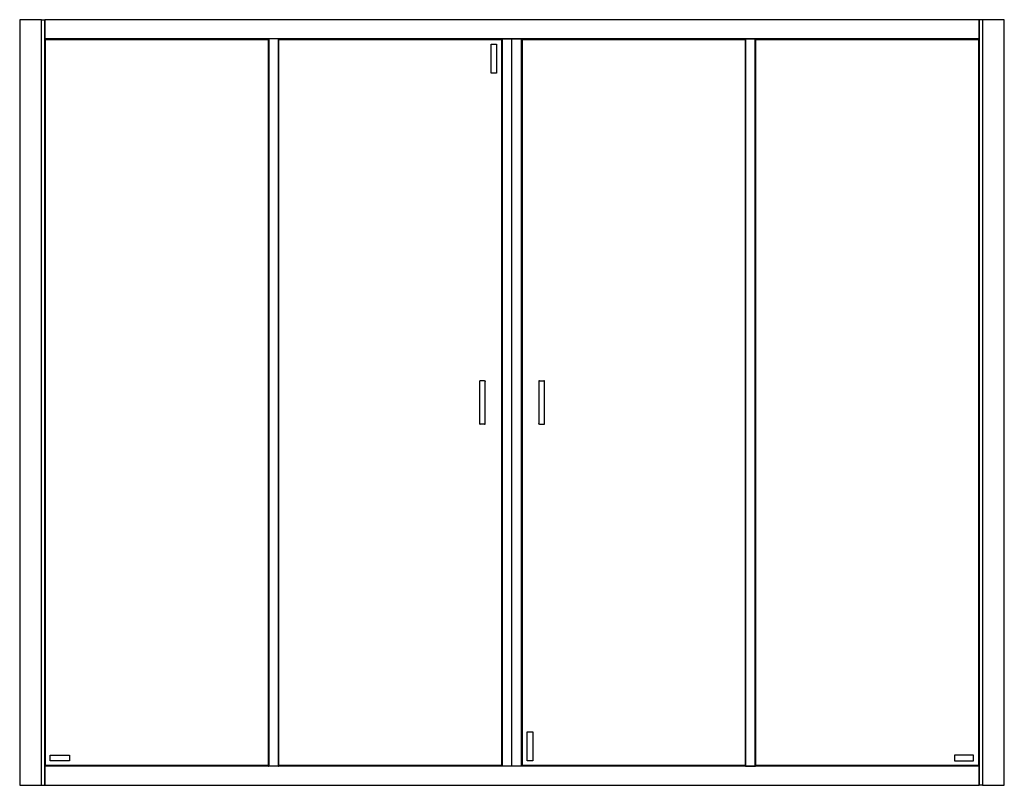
# Model space of a CAD drawing. Header units: millimetres. Extents: x 3168.03 to 3169.83, y 1948.67 to 1950.07.
import ezdxf

# ---------------------------------------------------------------- set-up
doc = ezdxf.new("R2010")
doc.units = ezdxf.units.MM
doc.layers.add('SANINDUSA', color=3, linetype='Continuous')

msp = doc.modelspace()

# ---------------------------------------------------------------- linework, layer by layer
at = {"layer": 'SANINDUSA'}
for p, q in [((3168.0343, 1950.0724), (3168.0343, 1948.6724)), ((3168.0349, 1950.0724), (3168.0343, 1950.0724)), ((3168.074, 1950.0724), (3168.0349, 1950.0724)), ((3168.0743, 1950.0724), (3168.074, 1950.0724)), ((3168.0743, 1950.0724), (3168.08, 1950.0724)), ((3168.0743, 1948.6724), (3168.0743, 1950.0724)), ((3168.08, 1948.6724), (3168.08, 1950.0724)), ((3168.0803, 1950.0724), (3168.08, 1950.0724)), ((3169.7883, 1950.0724), (3168.0803, 1950.0724)), ((3168.0803, 1950.0724), (3168.0803, 1950.0721)), ((3168.0803, 1950.0721), (3168.0803, 1950.0377)), ((3169.7883, 1950.0721), (3169.7883, 1950.0724)), ((3169.7886, 1950.0724), (3169.7883, 1950.0724)), ((3169.7883, 1950.0377), (3169.7883, 1950.0721)), ((3169.7886, 1950.0724), (3169.7886, 1948.6724)), ((3169.7943, 1950.0724), (3169.7886, 1950.0724)), ((3169.7943, 1950.0724), (3169.7943, 1948.6724)), ((3169.7946, 1950.0724), (3169.7943, 1950.0724)), ((3169.8337, 1950.0724), (3169.7946, 1950.0724)), ((3169.8343, 1950.0724), (3169.8337, 1950.0724)), ((3169.8343, 1948.6724), (3169.8343, 1950.0724)), ((3168.0803, 1950.0377), (3169.7883, 1950.0377)), ((3168.0803, 1950.0377), (3168.0803, 1950.0374)), ((3168.0803, 1950.0374), (3168.0805, 1950.0372)), ((3168.0803, 1950.0374), (3168.4893, 1950.0374)), ((3168.0803, 1950.0374), (3168.0803, 1948.7074)), ((3168.0805, 1950.0372), (3168.0806, 1950.0371)), ((3168.0813, 1950.0364), (3168.4883, 1950.0364)), ((3168.0813, 1948.7084), (3168.0813, 1950.0364)), ((3168.4883, 1950.0364), (3168.4883, 1948.7084)), ((3168.4891, 1950.0371), (3168.4892, 1950.0372)), ((3168.4892, 1950.0372), (3168.4893, 1950.0374)), ((3168.4893, 1948.7074), (3168.4893, 1950.0374)), ((3168.4896, 1950.0374), (3168.4893, 1950.0374)), ((3168.4896, 1950.0374), (3168.4896, 1948.7074)), ((3168.507, 1950.0374), (3168.4896, 1950.0374)), ((3168.507, 1950.0374), (3168.507, 1948.7074)), ((3168.5073, 1950.0374), (3168.507, 1950.0374)), ((3168.5073, 1950.0374), (3168.5075, 1950.0372)), ((3168.5073, 1950.0374), (3169.3613, 1950.0374)), ((3168.5073, 1950.0374), (3168.5073, 1948.7074)), ((3168.5075, 1950.0372), (3168.5076, 1950.0371)), ((3168.5083, 1950.0364), (3168.9153, 1950.0364)), ((3168.5083, 1948.7084), (3168.5083, 1950.0364)), ((3168.9153, 1950.0364), (3168.9153, 1948.7084)), ((3168.9161, 1950.0371), (3168.9162, 1950.0372)), ((3168.9162, 1950.0372), (3168.9163, 1950.0374)), ((3168.9163, 1950.0374), (3168.9163, 1948.7074)), ((3168.9166, 1950.0374), (3168.9166, 1948.7074)), ((3168.9343, 1948.7074), (3168.9343, 1950.0374)), ((3168.952, 1948.7074), (3168.952, 1950.0374)), ((3168.9523, 1948.7074), (3168.9523, 1950.0374)), ((3168.9523, 1950.0374), (3168.9525, 1950.0372)), ((3168.9525, 1950.0372), (3168.9526, 1950.0371)), ((3168.9533, 1950.0364), (3169.3603, 1950.0364)), ((3168.9533, 1948.7084), (3168.9533, 1950.0364)), ((3169.3603, 1950.0364), (3169.3611, 1950.0371)), ((3169.3603, 1950.0364), (3169.3603, 1948.7084)), ((3169.3611, 1950.0371), (3169.3612, 1950.0372)), ((3169.3612, 1950.0372), (3169.3613, 1950.0374)), ((3169.3613, 1948.7074), (3169.3613, 1950.0374)), ((3169.3616, 1950.0374), (3169.3613, 1950.0374)), ((3169.3616, 1948.7074), (3169.3616, 1950.0374)), ((3169.3616, 1950.0374), (3169.379, 1950.0374)), ((3169.379, 1948.7074), (3169.379, 1950.0374)), ((3169.3793, 1950.0374), (3169.379, 1950.0374)), ((3169.3793, 1950.0374), (3169.3795, 1950.0372)), ((3169.3793, 1950.0374), (3169.7883, 1950.0374)), ((3169.3793, 1950.0374), (3169.3793, 1948.7074)), ((3169.3795, 1950.0372), (3169.3796, 1950.0371)), ((3169.3803, 1950.0364), (3169.7873, 1950.0364)), ((3169.3803, 1948.7084), (3169.3803, 1950.0364)), ((3169.7873, 1950.0364), (3169.7873, 1948.7084)), ((3169.7881, 1950.0371), (3169.7882, 1950.0372)), ((3169.7882, 1950.0372), (3169.7883, 1950.0374)), ((3169.7883, 1950.0374), (3169.7883, 1950.0377)), ((3169.7883, 1948.7074), (3169.7883, 1950.0374)), ((3168.8963, 1950.0274), (3168.9063, 1950.0274)), ((3168.8963, 1949.9744), (3168.8963, 1950.0274)), ((3168.9063, 1950.0274), (3168.9063, 1949.9744)), ((3168.9063, 1949.9744), (3168.8963, 1949.9744)), ((3168.8748, 1949.4107), (3168.8748, 1949.334)), ((3168.884, 1949.4122), (3168.8763, 1949.4122)), ((3168.8855, 1949.334), (3168.8855, 1949.4105)), ((3168.9832, 1949.4107), (3168.9832, 1949.3342)), ((3168.9847, 1949.4122), (3168.9924, 1949.4122)), ((3168.9939, 1949.334), (3168.9939, 1949.4107)), ((3168.884, 1949.3325), (3168.8763, 1949.3325)), ((3168.9847, 1949.3325), (3168.9924, 1949.3325)), ((3168.9623, 1948.7704), (3168.9723, 1948.7704)), ((3168.9623, 1948.7174), (3168.9623, 1948.7704)), ((3168.9723, 1948.7704), (3168.9723, 1948.7174)), ((3168.0903, 1948.7274), (3168.1253, 1948.7274)), ((3168.0903, 1948.7174), (3168.0903, 1948.7274)), ((3168.1253, 1948.7174), (3168.0903, 1948.7174)), ((3168.1253, 1948.7274), (3168.1253, 1948.7174)), ((3168.9723, 1948.7174), (3168.9623, 1948.7174)), ((3169.7783, 1948.7274), (3169.7433, 1948.7274)), ((3169.7433, 1948.7274), (3169.7433, 1948.7174)), ((3169.7433, 1948.7174), (3169.7783, 1948.7174)), ((3169.7783, 1948.7174), (3169.7783, 1948.7274)), ((3168.0805, 1948.7075), (3168.0803, 1948.7074)), ((3168.0803, 1948.7074), (3168.0803, 1948.7071)), ((3168.4893, 1948.7074), (3168.0803, 1948.7074)), ((3169.7883, 1948.7071), (3168.0803, 1948.7071)), ((3168.0803, 1948.7071), (3168.0803, 1948.6727)), ((3168.0806, 1948.7076), (3168.0805, 1948.7075)), ((3168.4883, 1948.7084), (3168.0813, 1948.7084)), ((3168.4892, 1948.7075), (3168.4891, 1948.7076)), ((3168.4893, 1948.7074), (3168.4892, 1948.7075)), ((3168.4893, 1948.7074), (3168.4896, 1948.7074)), ((3168.507, 1948.7074), (3168.4896, 1948.7074)), ((3168.507, 1948.7074), (3168.5073, 1948.7074)), ((3168.5075, 1948.7075), (3168.5073, 1948.7074)), ((3169.3613, 1948.7074), (3168.5073, 1948.7074)), ((3168.5076, 1948.7076), (3168.5075, 1948.7075)), ((3168.9153, 1948.7084), (3168.5083, 1948.7084)), ((3168.9162, 1948.7075), (3168.9161, 1948.7076)), ((3168.9163, 1948.7074), (3168.9162, 1948.7075)), ((3168.9525, 1948.7075), (3168.9523, 1948.7074)), ((3168.9526, 1948.7076), (3168.9525, 1948.7075)), ((3169.3603, 1948.7084), (3168.9533, 1948.7084)), ((3169.3611, 1948.7076), (3169.3603, 1948.7084)), ((3169.3612, 1948.7075), (3169.3611, 1948.7076)), ((3169.3613, 1948.7074), (3169.3612, 1948.7075)), ((3169.3613, 1948.7074), (3169.3616, 1948.7074)), ((3169.3616, 1948.7074), (3169.379, 1948.7074)), ((3169.379, 1948.7074), (3169.3793, 1948.7074)), ((3169.3795, 1948.7075), (3169.3793, 1948.7074)), ((3169.7883, 1948.7074), (3169.3793, 1948.7074)), ((3169.3796, 1948.7076), (3169.3795, 1948.7075)), ((3169.7873, 1948.7084), (3169.3803, 1948.7084)), ((3169.7882, 1948.7075), (3169.7881, 1948.7076)), ((3169.7883, 1948.7074), (3169.7882, 1948.7075)), ((3169.7883, 1948.7071), (3169.7883, 1948.7074)), ((3169.7883, 1948.6727), (3169.7883, 1948.7071)), ((3168.0343, 1948.6724), (3168.0349, 1948.6724)), ((3168.0349, 1948.6724), (3168.074, 1948.6724)), ((3168.074, 1948.6724), (3168.0743, 1948.6724)), ((3168.0743, 1948.6724), (3168.08, 1948.6724)), ((3168.08, 1948.6724), (3168.0803, 1948.6724)), ((3168.0803, 1948.6727), (3168.0803, 1948.6724)), ((3168.0803, 1948.6724), (3169.7883, 1948.6724)), ((3169.7883, 1948.6724), (3169.7883, 1948.6727)), ((3169.7883, 1948.6724), (3169.7886, 1948.6724)), ((3169.7943, 1948.6724), (3169.7886, 1948.6724)), ((3169.7943, 1948.6724), (3169.7946, 1948.6724)), ((3169.7946, 1948.6724), (3169.8337, 1948.6724)), ((3169.8337, 1948.6724), (3169.8343, 1948.6724))]:
    msp.add_line(p, q, dxfattribs=at)
at = {"layer": 'SANINDUSA', "flags": 128}
for points in [[(3168.0806, 1950.0371), (3168.081, 1950.0367), (3168.0812, 1950.0365), (3168.0813, 1950.0364)], [(3168.0813, 1950.0364), (3168.0812, 1950.0365), (3168.081, 1950.0367), (3168.0806, 1950.0371)], [(3168.4883, 1950.0364), (3168.4884, 1950.0365), (3168.4887, 1950.0367), (3168.4891, 1950.0371)], [(3168.4891, 1950.0371), (3168.4887, 1950.0367), (3168.4884, 1950.0365), (3168.4883, 1950.0364)], [(3168.5076, 1950.0371), (3168.508, 1950.0367), (3168.5082, 1950.0365), (3168.5083, 1950.0364)], [(3168.5083, 1950.0364), (3168.5082, 1950.0365), (3168.508, 1950.0367), (3168.5076, 1950.0371)], [(3168.9153, 1950.0364), (3168.9154, 1950.0365), (3168.9157, 1950.0367), (3168.9161, 1950.0371)], [(3168.9161, 1950.0371), (3168.9157, 1950.0367), (3168.9154, 1950.0365), (3168.9153, 1950.0364)], [(3168.9526, 1950.0371), (3168.953, 1950.0367), (3168.9532, 1950.0365), (3168.9533, 1950.0364)], [(3168.9533, 1950.0364), (3168.9532, 1950.0365), (3168.953, 1950.0367), (3168.9526, 1950.0371)], [(3169.3611, 1950.0371), (3169.3607, 1950.0367), (3169.3604, 1950.0365), (3169.3603, 1950.0364)], [(3169.3796, 1950.0371), (3169.38, 1950.0367), (3169.3802, 1950.0365), (3169.3803, 1950.0364)], [(3169.3803, 1950.0364), (3169.3802, 1950.0365), (3169.38, 1950.0367), (3169.3796, 1950.0371)], [(3169.7873, 1950.0364), (3169.7874, 1950.0365), (3169.7877, 1950.0367), (3169.7881, 1950.0371)], [(3169.7881, 1950.0371), (3169.7877, 1950.0367), (3169.7874, 1950.0365), (3169.7873, 1950.0364)], [(3168.0813, 1948.7084), (3168.0812, 1948.7083), (3168.081, 1948.708), (3168.0806, 1948.7076)], [(3168.0806, 1948.7076), (3168.081, 1948.708), (3168.0812, 1948.7083), (3168.0813, 1948.7084)], [(3168.4891, 1948.7076), (3168.4887, 1948.708), (3168.4884, 1948.7083), (3168.4883, 1948.7084)], [(3168.4883, 1948.7084), (3168.4884, 1948.7083), (3168.4887, 1948.708), (3168.4891, 1948.7076)], [(3168.5083, 1948.7084), (3168.5082, 1948.7083), (3168.508, 1948.708), (3168.5076, 1948.7076)], [(3168.5076, 1948.7076), (3168.508, 1948.708), (3168.5082, 1948.7083), (3168.5083, 1948.7084)], [(3168.9161, 1948.7076), (3168.9157, 1948.708), (3168.9154, 1948.7083), (3168.9153, 1948.7084)], [(3168.9153, 1948.7084), (3168.9154, 1948.7083), (3168.9157, 1948.708), (3168.9161, 1948.7076)], [(3168.9533, 1948.7084), (3168.9532, 1948.7083), (3168.953, 1948.708), (3168.9526, 1948.7076)], [(3168.9526, 1948.7076), (3168.953, 1948.708), (3168.9532, 1948.7083), (3168.9533, 1948.7084)], [(3169.3611, 1948.7076), (3169.3607, 1948.708), (3169.3604, 1948.7083), (3169.3603, 1948.7084)], [(3169.3803, 1948.7084), (3169.3802, 1948.7083), (3169.38, 1948.708), (3169.3796, 1948.7076)], [(3169.3796, 1948.7076), (3169.38, 1948.708), (3169.3802, 1948.7083), (3169.3803, 1948.7084)], [(3169.7881, 1948.7076), (3169.7877, 1948.708), (3169.7874, 1948.7083), (3169.7873, 1948.7084)], [(3169.7873, 1948.7084), (3169.7874, 1948.7083), (3169.7877, 1948.708), (3169.7881, 1948.7076)]]:
    msp.add_lwpolyline(points, dxfattribs=at)
at = {"layer": 'SANINDUSA'}
for centre, start, end in [((3168.8763, 1949.4107), 90, 180), ((3168.9847, 1949.4107), 90, 180), ((3168.9924, 1949.4107), 0, 90), ((3168.8763, 1949.334), 180, 270), ((3168.884, 1949.334), 270, 0), ((3168.9924, 1949.334), 270, 0)]:
    msp.add_arc(centre, 0.0015, start, end, dxfattribs=at)
for points, knots in [([(3168.884, 1949.4122), (3168.8842, 1949.4122), (3168.8846, 1949.4122), (3168.8851, 1949.4118), (3168.8854, 1949.4113), (3168.8854, 1949.4109), (3168.8855, 1949.4107)], [0, 0, 0, 0, 0.249997, 0.50001, 0.75, 1, 1, 1, 1]), ([(3168.9847, 1949.3325), (3168.9845, 1949.3325), (3168.9841, 1949.3326), (3168.9836, 1949.3329), (3168.9833, 1949.3334), (3168.9832, 1949.3338), (3168.9832, 1949.334)], [0, 0, 0, 0, 0.249998, 0.499993, 0.749999, 1, 1, 1, 1])]:
    msp.add_open_spline(points, degree=3, knots=knots, dxfattribs=at)

doc.saveas('drawing.dxf')
